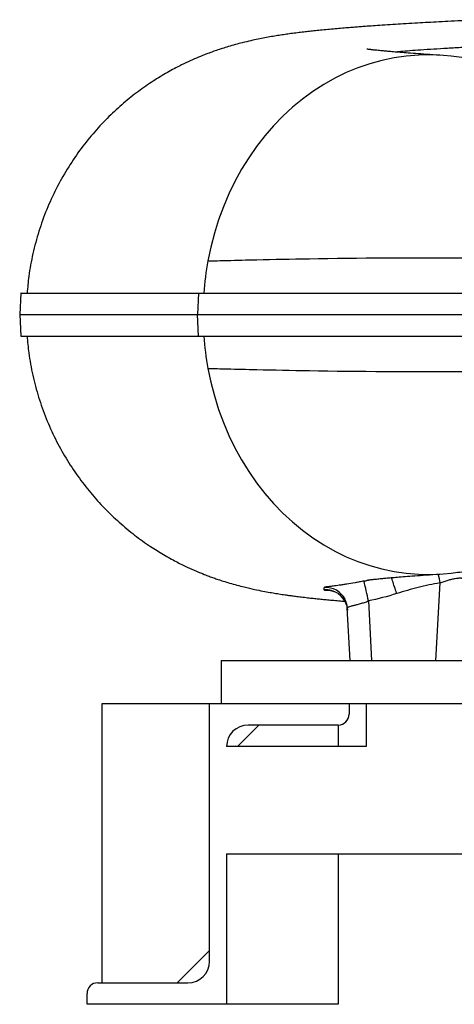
# Model space of a CAD drawing. Header units: millimetres. Extents: x 2542 to 4555, y 822 to 5880.
# Tile 1 of 11: x 2542 to 2947, y 822 to 1739. Entities that reach past the tile are written whole.
import ezdxf

# ---------------------------------------------------------------- set-up
doc = ezdxf.new("R2010")
doc.units = ezdxf.units.MM
doc.header["$LTSCALE"] = 2

msp = doc.modelspace()

# ---------------------------------------------------------------- linework, layer by layer
at = {"color": 7, "linetype": 'Continuous', "lineweight": 25}
for p, q in [((2542.88, 1484.42), (2541.83, 1464.42)), ((2708.51, 1484.42), (2707.63, 1464.42)), ((2708.52, 1484.42), (2707.64, 1464.42)), ((2708.51, 1484.42), (2708.52, 1484.42)), ((2541.83, 1464.42), (2542.88, 1444.42)), ((2708.51, 1444.42), (2707.63, 1464.42)), ((2707.63, 1464.42), (2707.64, 1464.42)), ((2708.52, 1444.42), (2707.64, 1464.42)), ((2708.51, 1444.42), (2708.52, 1444.42)), ((2929.65, 1142.42), (2933.45, 1214.76)), ((2866.69, 1197.89), (2869.6, 1142.42)), ((2849.63, 1142.42), (2847.06, 1191.45)), ((2729.63, 1142.42), (2729.63, 1102.42)), ((2729.63, 1142.42), (4429.63, 1142.42)), ((2618.63, 842.42), (2618.63, 1102.42)), ((2618.63, 1102.42), (2718.63, 1102.42)), ((2718.63, 862.42), (2718.63, 1102.42)), ((2718.63, 1102.42), (2729.63, 1102.42)), ((2729.63, 1102.42), (4429.63, 1102.42)), ((2848.63, 1102.42), (2848.63, 1092.42)), ((2864.63, 1102.42), (2864.63, 1062.42)), ((2764.63, 1082.42), (2744.63, 1062.42)), ((2838.63, 1082.42), (2754.63, 1082.42)), ((2838.63, 1082.42), (2838.63, 1062.42)), ((2864.63, 1062.42), (2734.63, 1062.42)), ((2734.63, 962.42), (4424.63, 962.42)), ((2734.63, 962.42), (2734.63, 822.42)), ((2838.63, 962.42), (2838.63, 822.42)), ((2688.63, 842.42), (2718.63, 872.42)), ((2614.63, 842.42), (2698.63, 842.42)), ((2604.63, 822.42), (2604.63, 832.42)), ((2734.63, 822.42), (2604.63, 822.42)), ((2838.63, 822.42), (2734.63, 822.42))]:
    msp.add_line(p, q, dxfattribs=at)
at = {"color": 8, "linetype": 'Continuous', "lineweight": 25}
msp.add_line((2862.61, 1212.13), (2862.61, 1212.15), dxfattribs=at)
at = {"color": 7, "linetype": 'Continuous', "lineweight": 25, "flags": 128}
for points in [[(2943.85, 1704.96), (2936.58, 1705.68), (2925.06, 1706.24), (2913.53, 1706.06), (2902.03, 1705.15), (2890.58, 1703.5), (2879.24, 1701.14), (2868.02, 1698.05), (2856.97, 1694.26), (2846.11, 1689.77), (2835.48, 1684.6), (2825.12, 1678.76), (2815.05, 1672.27), (2805.31, 1665.15), (2795.92, 1657.42), (2786.91, 1649.11), (2778.31, 1640.24), (2770.15, 1630.83), (2762.45, 1620.92), (2755.23, 1610.54), (2748.52, 1599.71), (2742.33, 1588.47), (2736.69, 1576.86), (2731.61, 1564.91), (2727.11, 1552.65), (2723.2, 1540.12), (2719.9, 1527.36), (2717.2, 1514.42)], [(2717.2, 1414.42), (2719.9, 1401.47), (2723.2, 1388.71), (2727.11, 1376.19), (2731.61, 1363.93), (2736.69, 1351.97), (2742.33, 1340.36), (2748.52, 1329.12), (2755.23, 1318.3), (2762.45, 1307.91), (2770.15, 1298), (2778.31, 1288.6), (2786.91, 1279.72), (2795.92, 1271.41), (2805.31, 1263.68), (2815.05, 1256.56), (2825.12, 1250.07), (2835.48, 1244.23), (2846.11, 1239.06), (2856.97, 1234.57), (2868.02, 1230.78), (2879.24, 1227.7), (2890.58, 1225.33), (2902.03, 1223.69), (2913.53, 1222.78), (2925.06, 1222.6), (2936.58, 1223.15), (2943.81, 1223.87)], [(2846.32, 1194.14), (2846.56, 1193.27), (2847.17, 1189.33)]]:
    msp.add_lwpolyline(points, dxfattribs=at)
at = {"color": 8, "linetype": 'Continuous', "lineweight": 25, "flags": 128}
msp.add_lwpolyline([(2933.45, 1214.76), (2932.79, 1218.45), (2932.15, 1221.98), (2931.98, 1222.93)], dxfattribs=at)
at = {"color": 7, "linetype": 'Continuous', "lineweight": 25}
for centre, radius, start, end in [((2989.66, 1464.59), 276.98, 169.63732, 175.89596), ((2989.66, 1464.24), 276.98, 184.10404, 190.36268), ((2428.23, 1111.04), 446.98, 11.20401, 13.63651), ((2827.1, 1190.4), 19.98, 3.00058, 27.04088), ((2838.63, 1092.42), 10, 270, 0), ((2754.63, 1062.42), 20, 90, 180), ((2698.63, 862.42), 20, 270, 0), ((2614.63, 832.42), 10, 90, 180)]:
    msp.add_arc(centre, radius, start, end, dxfattribs=at)
at = {"color": 8, "linetype": 'Continuous', "lineweight": 25}
for centre, start, end in [((2827.09, 1190.39), 27.04824, 94.1736), ((2827.2, 1188.28), 17.03861, 94.5946)]:
    msp.add_arc(centre, 20, start, end, dxfattribs=at)
at = {"color": 7, "linetype": 'Continuous', "lineweight": 25}
for points, knots in [([(2973.2, 1738.99), (2971.08, 1738.89), (2964.21, 1738.55), (2953.44, 1738.01), (2941.15, 1737.38), (2930.16, 1736.79), (2919.81, 1736.23), (2909.55, 1735.64), (2899.36, 1735.04), (2889.27, 1734.42), (2879.88, 1733.81), (2871.41, 1733.24), (2864.67, 1732.76), (2859.08, 1732.35), (2853.97, 1731.96), (2848.39, 1731.52), (2842.27, 1731.02), (2835.63, 1730.45), (2828.83, 1729.83), (2822.19, 1729.18), (2816.05, 1728.55), (2810.44, 1727.94), (2804.82, 1727.29), (2799.08, 1726.58), (2793.3, 1725.82), (2787.76, 1725.03), (2782.19, 1724.17), (2776.39, 1723.22), (2770.34, 1722.13), (2763.92, 1720.88), (2757.16, 1719.43), (2749.98, 1717.73), (2742.82, 1715.85), (2736.52, 1714.05), (2731.11, 1712.37), (2727.16, 1711.07), (2724.12, 1710.03), (2721.31, 1709.04), (2717.99, 1707.83), (2713.02, 1705.93), (2706.68, 1703.34), (2698.82, 1699.86), (2689.15, 1695.19), (2677.6, 1688.96), (2664.1, 1680.64), (2650.39, 1670.96), (2636.63, 1659.81), (2623.04, 1647.13), (2609.85, 1632.88), (2597.36, 1617.11), (2585.85, 1599.97), (2575.58, 1581.64), (2566.74, 1562.29), (2559.45, 1542.13), (2553.91, 1521.36), (2550.23, 1502.08), (2549.21, 1489.68), (2548.78, 1484.42)], [0, 0, 0, 0, 0.012404, 0.040076, 0.065554, 0.088793, 0.110171, 0.132667, 0.156869, 0.179568, 0.203216, 0.224398, 0.242248, 0.254435, 0.267681, 0.282415, 0.299157, 0.317325, 0.337413, 0.35711, 0.375309, 0.392015, 0.40784, 0.426277, 0.444086, 0.460247, 0.476267, 0.492246, 0.50869, 0.525006, 0.541318, 0.558759, 0.571922, 0.585205, 0.595933, 0.603832, 0.608074, 0.61236, 0.617841, 0.624528, 0.636701, 0.649181, 0.661722, 0.681224, 0.701738, 0.72332, 0.745954, 0.769607, 0.794228, 0.819727, 0.845812, 0.872317, 0.899125, 0.926115, 0.953161, 0.980136, 1, 1, 1, 1]), ([(2933.27, 1705.92), (2929.07, 1706.18), (2921.04, 1706.69), (2910.67, 1707.4), (2901.94, 1708.05), (2894.7, 1708.62), (2888.74, 1709.12), (2883.91, 1709.55), (2880.05, 1709.92), (2877.05, 1710.22), (2874.79, 1710.45), (2873.13, 1710.63), (2871.85, 1710.77), (2870.75, 1710.9), (2869.78, 1711.01), (2868.59, 1711.15), (2867.3, 1711.32), (2865.99, 1711.49), (2865.19, 1711.6), (2865.27, 1711.59), (2865.3, 1711.58)], [0, 0, 0, 0, 0.110434, 0.211584, 0.303602, 0.386584, 0.460593, 0.525669, 0.58184, 0.629129, 0.667553, 0.697149, 0.72241, 0.746795, 0.770308, 0.793498, 0.841318, 0.899451, 0.966319, 1, 1, 1, 1]), ([(3020.92, 1697.53), (3020.89, 1697.53), (3017.74, 1697.76), (3012.15, 1698.2), (3005.75, 1698.72), (3001.24, 1699.09), (2998.14, 1699.36), (2994.99, 1699.64), (2991.68, 1699.93), (2987.98, 1700.27), (2983.35, 1700.7), (2977.47, 1701.27), (2970.32, 1701.99), (2962.2, 1702.85), (2953.17, 1703.85), (2947.08, 1704.57), (2943.85, 1704.96)], [0, 0, 0, 0, 0.000845, 0.102769, 0.192731, 0.229255, 0.266637, 0.304888, 0.34402, 0.386757, 0.440172, 0.519011, 0.614157, 0.725879, 0.854465, 1, 1, 1, 1]), ([(2717.2, 1514.42), (2720.18, 1514.5), (2726.14, 1514.65), (2741.07, 1515.04), (2768.65, 1515.7), (2838.43, 1517.1), (2925.94, 1517.81), (3023.41, 1516.56), (3098.23, 1514.69), (3172.78, 1511.64), (3276.28, 1506.28), (3381.53, 1499.62), (3479.49, 1492.68), (3532.22, 1488.86), (3556.48, 1487.08), (3570.63, 1486.04), (3577.38, 1485.55), (3579.63, 1485.38)], [0, 0, 0, 0, 0.015407, 0.030813, 0.075293, 0.149427, 0.347117, 0.422333, 0.497549, 0.601219, 0.663422, 0.821574, 0.920419, 0.957486, 0.979726, 0.993242, 1, 1, 1, 1]), ([(2543.09, 1484.42), (2543.03, 1484.42), (2542.78, 1484.42), (2544.27, 1484.42), (2547.58, 1484.42), (2552.87, 1484.42), (2559.9, 1484.42), (2568.67, 1484.42), (2579.22, 1484.42), (2591.74, 1484.42), (2606.25, 1484.42), (2622.81, 1484.42), (2641.29, 1484.42), (2661.74, 1484.42), (2684.01, 1484.42), (2700.34, 1484.42), (2708.51, 1484.42)], [0, 0, 0, 0, 0.022439, 0.097182, 0.171927, 0.246603, 0.319303, 0.392002, 0.465209, 0.538416, 0.614665, 0.69095, 0.767199, 0.844787, 0.922412, 1, 1, 1, 1]), ([(2708.52, 1484.42), (2714.31, 1484.42), (2720.2, 1484.42), (2732.35, 1484.42), (2738.56, 1484.42), (2757.63, 1484.42), (2770.9, 1484.42), (2812.34, 1484.42), (2842.08, 1484.42), (2905.35, 1484.42), (2938.88, 1484.42), (3009.35, 1484.42), (3046.31, 1484.42), (3122.97, 1484.42), (3162.63, 1484.42), (3243.77, 1484.42), (3285.23, 1484.42), (3368.97, 1484.42), (3411.23, 1484.42), (3454.79, 1484.42), (3456.08, 1484.42), (3457.38, 1484.42)], [0, 0, 0, 0, 0.03125, 0.03125, 0.0625, 0.0625, 0.125, 0.125, 0.25, 0.25, 0.375, 0.375, 0.5, 0.5, 0.625, 0.625, 0.75, 0.75, 0.875, 0.875, 0.8788333, 0.8788333, 0.8788333, 0.8788333]), ([(2542.03, 1464.42), (2541.97, 1464.42), (2541.72, 1464.42), (2543.19, 1464.42), (2546.49, 1464.42), (2551.79, 1464.42), (2558.82, 1464.42), (2567.59, 1464.42), (2578.14, 1464.42), (2589.58, 1464.42), (2601.44, 1464.42), (2613.35, 1464.42), (2626.31, 1464.42), (2640.38, 1464.42), (2655.53, 1464.42), (2671.82, 1464.42), (2689.08, 1464.42), (2701.45, 1464.42), (2707.63, 1464.42)], [0, 0, 0, 0, 0.021785, 0.0962207, 0.1712031, 0.2461854, 0.3188207, 0.3915812, 0.4647226, 0.5379919, 0.5951172, 0.6522425, 0.709612, 0.7669814, 0.825107, 0.8832326, 0.9416163, 1, 1, 1, 1]), ([(2707.64, 1464.42), (2713.43, 1464.42), (2719.33, 1464.42), (2731.49, 1464.42), (2737.71, 1464.42), (2756.8, 1464.42), (2770.09, 1464.42), (2811.57, 1464.42), (2841.35, 1464.42), (2904.69, 1464.42), (2938.26, 1464.42), (3008.81, 1464.42), (3045.82, 1464.42), (3122.55, 1464.42), (3162.27, 1464.42), (3243.5, 1464.42), (3285, 1464.42), (3367.91, 1464.42), (3409.26, 1464.42), (3450.63, 1464.42)], [0, 0, 0, 0, 0.03125, 0.03125, 0.0625, 0.0625, 0.125, 0.125, 0.25, 0.25, 0.375, 0.375, 0.5, 0.5, 0.625, 0.625, 0.75, 0.75, 0.8722161, 0.8722161, 0.8722161, 0.8722161]), ([(2543.09, 1444.42), (2543.03, 1444.42), (2542.78, 1444.42), (2544.27, 1444.42), (2547.58, 1444.42), (2552.87, 1444.42), (2559.93, 1444.42), (2568.72, 1444.42), (2579.27, 1444.42), (2591.78, 1444.42), (2606.37, 1444.42), (2623.12, 1444.42), (2641.72, 1444.42), (2662.17, 1444.42), (2684.25, 1444.42), (2700.43, 1444.42), (2708.51, 1444.42)], [0, 0, 0, 0, 0.0224391, 0.0971835, 0.1719283, 0.246605, 0.3195267, 0.3925117, 0.4654968, 0.5384186, 0.6152257, 0.6921807, 0.7692101, 0.8462392, 0.9231934, 1, 1, 1, 1]), ([(2548.77, 1444.41), (2549.2, 1439.22), (2550.21, 1426.97), (2553.81, 1407.93), (2559.22, 1387.48), (2566.3, 1367.66), (2574.84, 1348.7), (2584.71, 1330.77), (2595.73, 1314), (2607.78, 1298.42), (2620.7, 1284.07), (2634.42, 1270.95), (2648.77, 1259.08), (2662.64, 1249.17), (2675.63, 1241.05), (2687.12, 1234.69), (2697.46, 1229.59), (2706.27, 1225.66), (2712.98, 1222.92), (2718.3, 1220.89), (2722.61, 1219.33), (2727.05, 1217.79), (2731.88, 1216.21), (2737.69, 1214.44), (2744.24, 1212.59), (2752.21, 1210.55), (2760.44, 1208.67), (2768.1, 1207.12), (2774.9, 1205.87), (2779.77, 1205.06), (2783.43, 1204.47), (2786.29, 1204.03), (2789.38, 1203.58), (2792.81, 1203.09), (2796.8, 1202.55), (2801.64, 1201.93), (2807.02, 1201.29), (2812.54, 1200.66), (2817.57, 1200.12), (2822.38, 1199.63), (2827.43, 1199.14), (2833.09, 1198.62), (2838.92, 1198.1), (2842.97, 1197.76), (2844.83, 1197.61)], [0, 0, 0, 0, 0.027754, 0.065444, 0.103106, 0.140556, 0.177613, 0.214104, 0.249868, 0.284861, 0.319485, 0.353755, 0.387632, 0.42109, 0.447543, 0.472715, 0.494671, 0.51349, 0.529674, 0.540334, 0.55033, 0.560271, 0.573165, 0.589462, 0.609054, 0.628978, 0.65963, 0.687585, 0.712113, 0.73363, 0.744957, 0.756627, 0.768982, 0.783766, 0.801228, 0.821114, 0.846709, 0.869806, 0.890421, 0.909313, 0.930045, 0.953084, 0.978433, 1, 1, 1, 1]), ([(2708.52, 1444.42), (2714.31, 1444.42), (2720.2, 1444.42), (2732.35, 1444.42), (2738.56, 1444.42), (2757.63, 1444.42), (2770.9, 1444.42), (2812.34, 1444.42), (2842.08, 1444.42), (2905.35, 1444.42), (2938.88, 1444.42), (3009.35, 1444.42), (3046.31, 1444.42), (3122.97, 1444.42), (3162.63, 1444.42), (3243.77, 1444.42), (3285.23, 1444.42), (3368.97, 1444.42), (3411.23, 1444.42), (3454.79, 1444.42), (3456.08, 1444.42), (3457.38, 1444.42)], [0.0000021, 0.0000021, 0.0000021, 0.0000021, 0.03125, 0.03125, 0.0625, 0.0625, 0.125, 0.125, 0.25, 0.25, 0.375, 0.375, 0.5, 0.5, 0.625, 0.625, 0.75, 0.75, 0.875, 0.875, 0.8788333, 0.8788333, 0.8788333, 0.8788333]), ([(2717.2, 1414.42), (2720.18, 1414.34), (2726.14, 1414.18), (2741.06, 1413.8), (2768.62, 1413.13), (2838.3, 1411.73), (2925.7, 1411.03), (3023.1, 1412.28), (3097.89, 1414.15), (3172.45, 1417.2), (3276.03, 1422.55), (3381.44, 1429.22), (3479.48, 1436.15), (3532.22, 1439.98), (3556.48, 1441.75), (3570.63, 1442.79), (3577.38, 1443.29), (3579.63, 1443.45)], [0, 0, 0, 0, 0.015407, 0.030813, 0.075293, 0.149427, 0.347117, 0.422333, 0.497549, 0.601219, 0.663422, 0.821574, 0.920419, 0.957486, 0.979726, 0.993242, 1, 1, 1, 1]), ([(2943.81, 1223.87), (2946.47, 1224.19), (2951.48, 1224.79), (2958.85, 1225.62), (2965.45, 1226.34), (2971.26, 1226.94), (2976.22, 1227.45), (2980.35, 1227.85), (2988.93, 1228.68), (2998.73, 1229.55), (3008.06, 1230.33), (3010.83, 1230.54), (3011.13, 1230.57)], [0, 0, 0, 0, 0.134786, 0.254327, 0.358662, 0.448014, 0.522598, 0.582601, 0.630823, 0.89459, 0.988568, 1, 1, 1, 1]), ([(2865.14, 1217.23), (2865.18, 1217.24), (2865.27, 1217.25), (2866.03, 1217.35), (2867.07, 1217.49), (2868.23, 1217.63), (2869.41, 1217.78), (2870.48, 1217.9), (2871.63, 1218.04), (2872.89, 1218.18), (2874.44, 1218.34), (2876.56, 1218.56), (2879.43, 1218.85), (2883.18, 1219.21), (2887.96, 1219.64), (2893.9, 1220.15), (2901.19, 1220.73), (2910.06, 1221.39), (2920.67, 1222.12), (2928.94, 1222.64), (2933.27, 1222.92)], [0, 0, 0, 0, 0.052515, 0.110959, 0.162993, 0.207009, 0.234087, 0.260402, 0.286327, 0.311861, 0.33881, 0.374388, 0.419362, 0.473753, 0.537582, 0.610878, 0.693682, 0.78606, 0.888112, 1, 1, 1, 1]), ([(2933.45, 1214.76), (2934.7, 1215.26), (2935.94, 1215.73), (2937.81, 1216.37), (2938.43, 1216.57), (2939.67, 1216.96), (2940.29, 1217.14), (2942.11, 1217.66), (2943.28, 1217.95), (2945.5, 1218.45), (2946.57, 1218.66), (2948.5, 1218.98), (2949.36, 1219.09), (2950.51, 1219.22), (2950.86, 1219.25), (2951.51, 1219.29), (2951.8, 1219.31), (2952.33, 1219.32), (2952.55, 1219.33), (2952.95, 1219.31), (2953.12, 1219.3), (2953.52, 1219.25), (2953.65, 1219.19), (2953.65, 1219.11)], [0, 0, 0, 0, 0.125, 0.125, 0.1875, 0.1875, 0.25, 0.25, 0.375, 0.375, 0.5, 0.5, 0.625, 0.625, 0.6875, 0.6875, 0.75, 0.75, 0.8125, 0.8125, 0.875, 0.875, 1, 1, 1, 1]), ([(2862.61, 1216.42), (2861.21, 1216.13), (2859.81, 1215.85), (2857.05, 1215.32), (2855.67, 1215.06), (2851.59, 1214.33), (2849, 1213.91), (2845.31, 1213.34), (2844.1, 1213.16), (2841.78, 1212.82), (2840.67, 1212.66), (2837.5, 1212.23), (2835.6, 1211.98), (2833.9, 1211.75)], [0, 0, 0, 0, 0.125, 0.125, 0.25, 0.25, 0.5, 0.5, 0.625, 0.625, 0.75, 0.75, 1, 1, 1, 1]), ([(2862.61, 1216.42), (2863.74, 1216.65), (2865.35, 1216.96), (2866.93, 1217.4), (2867.4, 1217.53)], [0, 0, 0, 0, 0.703139, 1, 1, 1, 1]), ([(2933.45, 1214.76), (2926.6, 1213.55), (2919.81, 1212.11), (2906.33, 1208.78), (2899.65, 1206.88), (2893.03, 1204.77)], [0, 0, 0, 0, 0.5, 0.5, 1, 1, 1, 1]), ([(2829.61, 1208), (2829.64, 1208), (2829.71, 1207.99), (2830.32, 1207.94), (2831.35, 1207.78), (2832.83, 1207.44), (2834.74, 1206.8), (2836.98, 1205.76), (2839.35, 1204.23), (2841.64, 1202.22), (2843.67, 1199.76), (2845.3, 1197.04), (2845.98, 1195.07), (2846.3, 1194.13)], [0, 0, 0, 0, 0.079136, 0.146805, 0.21098, 0.27652, 0.353908, 0.447416, 0.551036, 0.660951, 0.775688, 0.893456, 1, 1, 1, 1]), ([(2847.06, 1191.45), (2847.05, 1191.6), (2847.17, 1191.76), (2847.54, 1192.01), (2847.7, 1192.09), (2848.08, 1192.27), (2848.3, 1192.36), (2849.04, 1192.64), (2849.66, 1192.83), (2850.74, 1193.15), (2851.13, 1193.26), (2851.96, 1193.48), (2852.4, 1193.6), (2853.78, 1193.96), (2854.77, 1194.22), (2856.4, 1194.66), (2856.96, 1194.81), (2858.09, 1195.13), (2858.67, 1195.29), (2859.85, 1195.64), (2860.45, 1195.81), (2861.67, 1196.19), (2862.29, 1196.38), (2864.17, 1196.99), (2865.43, 1197.43), (2866.69, 1197.89)], [0, 0, 0, 0, 0.125, 0.125, 0.1875, 0.1875, 0.25, 0.25, 0.375, 0.375, 0.4375, 0.4375, 0.5, 0.5, 0.625, 0.625, 0.6875, 0.6875, 0.75, 0.75, 0.8125, 0.8125, 0.875, 0.875, 1, 1, 1, 1])]:
    msp.add_open_spline(points, degree=3, knots=knots, dxfattribs=at)
at = {"color": 8, "linetype": 'Continuous', "lineweight": 25}
for points, knots in [([(2968.71, 1714.03), (2967.93, 1713.98), (2961.51, 1713.57), (2950.77, 1712.92), (2936.7, 1712.06), (2923.87, 1711.28), (2912.38, 1710.53), (2902.71, 1709.82), (2896.04, 1709.26), (2893.44, 1708.92), (2892.55, 1708.81)], [0, 0, 0, 0, 0.019588, 0.161129, 0.302378, 0.443438, 0.601377, 0.759511, 0.918091, 1, 1, 1, 1]), ([(2893.03, 1204.77), (2892.97, 1204.97), (2892.62, 1206.06), (2891.59, 1209.27), (2890.04, 1214.04), (2888.7, 1218.09), (2888.26, 1219.35), (2888.15, 1219.66)], [0, 0, 0, 0, 0.033402, 0.181467, 0.534736, 0.888004, 1, 1, 1, 1]), ([(2833.9, 1211.75), (2832.56, 1211.57), (2831.38, 1211.42), (2829.33, 1211.13), (2828.47, 1211.01), (2827.06, 1210.77), (2826.53, 1210.67), (2825.82, 1210.49), (2825.64, 1210.41), (2825.63, 1210.34)], [0, 0, 0, 0, 0.25, 0.25, 0.5, 0.5, 0.75, 0.75, 1, 1, 1, 1]), ([(2825.6, 1208.21), (2825.79, 1208.12), (2826.12, 1207.96), (2827.96, 1207.87), (2829.65, 1207.91), (2830.34, 1207.92)], [0, 0, 0, 0, 0.441543, 0.771244, 1, 1, 1, 1])]:
    msp.add_open_spline(points, degree=3, knots=knots, dxfattribs=at)
at = {"color": 7, "linetype": 'Continuous', "lineweight": 25}
for points in [[(2825.6, 1208.21), (2825.54, 1208.98), (2825.56, 1209.68), (2825.63, 1210.34)], [(2893.03, 1204.77), (2884.37, 1202.04), (2875.58, 1199.75), (2866.69, 1197.89)]]:
    msp.add_open_spline(points, degree=3, dxfattribs=at)

doc.saveas('drawing.dxf')
